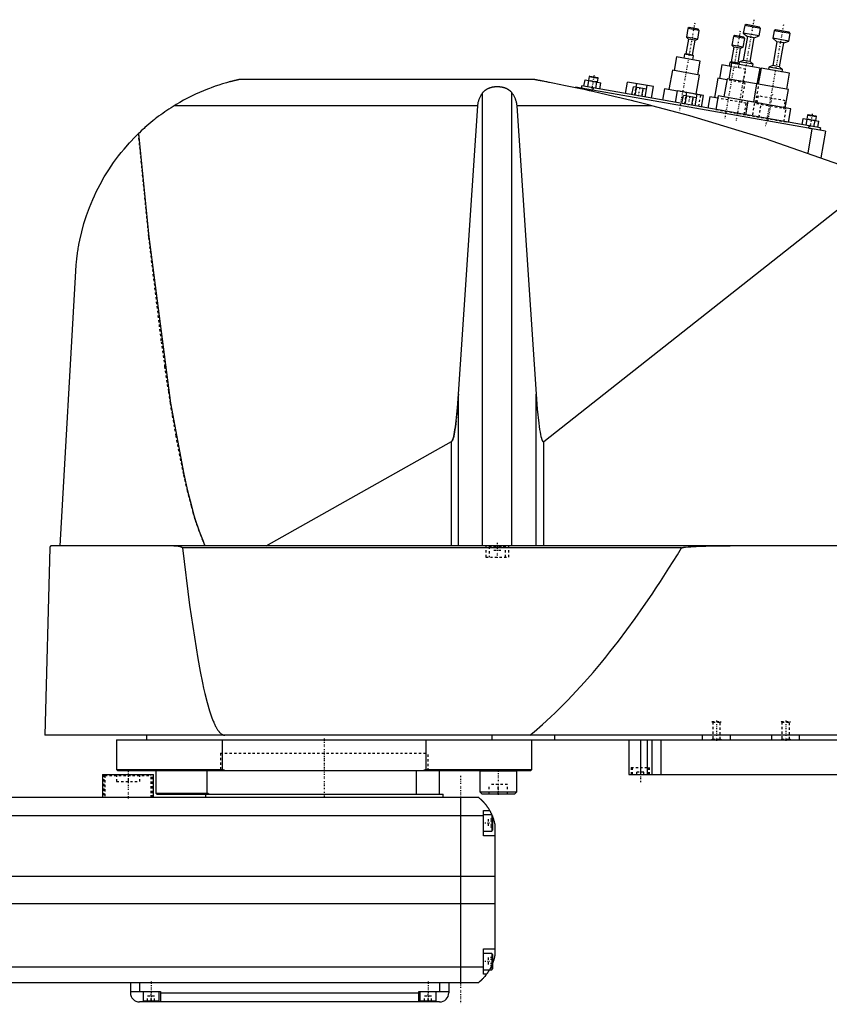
# Model space of a CAD drawing. Extents: x -186 to 906, y -1 to 900.
# Tile 2 of 3: x 318 to 669, y 371 to 797. Entities that reach past the tile are written whole.
import ezdxf

# ---------------------------------------------------------------- set-up
doc = ezdxf.new("R2010")
doc.units = 0
doc.linetypes.add('CENTER', pattern=[1.5, 0.45, -0.5, 0.05, -0.5])
doc.linetypes.add('DASHED', pattern=[2, 1, -1])
for name, color, linetype in [('AM_0', 7, 'CONTINUOUS'), ('AM_3', 7, 'DASHED'), ('AM_7', 7, 'CENTER')]:
    doc.layers.add(name, color=color, linetype=linetype)

msp = doc.modelspace()

# ---------------------------------------------------------------- linework, layer by layer
at = {"layer": 'AM_0', "color": 7, "linetype": 'CONTINUOUS'}
for p, q in [((607.62, 793.62), (606.94, 789.78)), ((608.2, 794.03), (607.62, 793.62)), ((612.54, 792.75), (607.62, 793.62)), ((612.13, 793.33), (608.2, 794.03)), ((612.54, 792.75), (612.13, 793.33)), ((632.21, 794.87), (631.63, 791.62)), ((632.79, 795.27), (632.21, 794.87)), ((639.1, 793.65), (632.21, 794.87)), ((638.69, 794.23), (632.79, 795.27)), ((638.53, 790.4), (639.1, 793.65)), ((639.1, 793.65), (638.69, 794.23)), ((607.82, 789.01), (606.69, 782.61)), ((606.94, 789.78), (607.82, 789.01)), ((611.86, 788.91), (606.94, 789.78)), ((610.77, 788.49), (607.82, 789.01)), ((610.77, 788.49), (611.86, 788.91)), ((611.86, 788.91), (612.54, 792.75)), ((627.31, 790.15), (626.64, 786.31)), ((627.89, 790.55), (627.31, 790.15)), ((632.24, 789.28), (627.31, 790.15)), ((631.83, 789.86), (627.89, 790.55)), ((631.56, 785.44), (632.24, 789.28)), ((633.39, 790.09), (631.57, 779.75)), ((631.63, 791.62), (633.39, 790.09)), ((638.53, 790.4), (631.63, 791.62)), ((632.24, 789.28), (631.83, 789.86)), ((636.35, 789.57), (633.39, 790.09)), ((634.53, 779.23), (636.35, 789.57)), ((636.35, 789.57), (638.53, 790.4)), ((645.01, 792.61), (644.44, 789.36)), ((644.44, 789.36), (646.2, 787.83)), ((651.33, 788.15), (644.44, 789.36)), ((645.59, 793.02), (645.01, 792.61)), ((651.9, 791.4), (645.01, 792.61)), ((651.5, 791.97), (645.59, 793.02)), ((651.33, 788.15), (651.9, 791.4)), ((651.9, 791.4), (651.5, 791.97)), ((609.65, 782.09), (610.77, 788.49)), ((627.52, 785.54), (626.39, 779.14)), ((626.64, 786.31), (627.52, 785.54)), ((631.56, 785.44), (626.64, 786.31)), ((630.47, 785.02), (627.52, 785.54)), ((629.34, 778.62), (630.47, 785.02)), ((630.47, 785.02), (631.56, 785.44)), ((646.2, 787.83), (644.37, 777.49)), ((649.15, 787.31), (646.2, 787.83)), ((647.33, 776.97), (649.15, 787.31)), ((649.15, 787.31), (651.33, 788.15)), ((602.65, 781.29), (601.61, 775.39)), ((612.99, 779.47), (602.65, 781.29)), ((606.15, 782.4), (605.85, 780.73)), ((606.69, 782.61), (606.15, 782.4)), ((610.09, 781.71), (606.15, 782.4)), ((609.65, 782.09), (606.69, 782.61)), ((610.09, 781.71), (609.65, 782.09)), ((609.79, 780.04), (610.09, 781.71)), ((611.95, 773.56), (612.99, 779.47)), ((622.35, 777.82), (621.3, 771.91)), ((626.28, 777.13), (622.35, 777.82)), ((626.55, 778.6), (625.33, 771.71)), ((625.84, 778.93), (625.55, 777.26)), ((626.39, 779.14), (625.84, 778.93)), ((629.78, 778.24), (625.84, 778.93)), ((629.34, 778.62), (626.39, 779.14)), ((638.86, 776.43), (626.55, 778.6)), ((629.78, 778.24), (629.34, 778.62)), ((629.94, 779.12), (629.75, 778.04)), ((629.75, 778.04), (629.78, 778.24)), ((631.57, 779.75), (629.94, 779.12)), ((635.85, 778.08), (629.94, 779.12)), ((634.53, 779.23), (631.57, 779.75)), ((635.85, 778.08), (634.53, 779.23)), ((635.66, 777), (635.85, 778.08)), ((637.64, 769.54), (638.86, 776.43)), ((639.35, 776.35), (638.13, 769.45)), ((651.66, 774.18), (639.35, 776.35)), ((642.74, 776.87), (642.55, 775.78)), ((644.37, 777.49), (642.74, 776.87)), ((648.65, 775.82), (642.74, 776.87)), ((647.33, 776.97), (644.37, 777.49)), ((648.65, 775.82), (647.33, 776.97)), ((564.85, 772.78), (564.54, 771.06)), ((565.14, 772.98), (564.85, 772.78)), ((564.85, 772.78), (568.79, 772.08)), ((565.14, 772.98), (568.58, 772.37)), ((568.48, 770.36), (568.79, 772.08)), ((568.79, 772.08), (568.58, 772.37)), ((600.87, 775.52), (599.39, 767.15)), ((612.69, 773.43), (600.87, 775.52)), ((611.23, 765.16), (612.69, 773.43)), ((620.57, 772.04), (619.09, 763.67)), ((624.5, 771.35), (620.57, 772.04)), ((624.59, 771.84), (623.2, 763.96)), ((637.4, 769.58), (624.59, 771.84)), ((648.46, 774.74), (648.65, 775.82)), ((650.44, 767.28), (651.66, 774.18)), ((540.94, 771.5), (413.33, 771.5)), ((558.96, 768.18), (558.91, 767.91)), ((667.29, 749.08), (558.96, 768.18)), ((561.6, 768.73), (561.42, 767.75)), ((665, 750.5), (561.6, 768.73)), ((562.56, 768.56), (563.05, 771.32)), ((563.05, 771.32), (569.87, 770.12)), ((564.27, 768.26), (564.75, 771.02)), ((566.52, 767.86), (566.35, 766.88)), ((567.68, 767.66), (568.17, 770.42)), ((569.39, 767.36), (569.87, 770.12)), ((580.6, 765.38), (581.49, 770.4)), ((592.71, 768.42), (581.49, 770.4)), ((583.37, 764.89), (583.98, 768.34)), ((589.67, 767.34), (583.98, 768.34)), ((584.79, 764.64), (585.4, 768.09)), ((585.14, 768.14), (585.42, 769.71)), ((587.64, 764.14), (588.24, 767.59)), ((589.06, 763.89), (589.95, 768.91)), ((591.83, 763.4), (592.71, 768.42)), ((637.39, 769.58), (636, 761.71)), ((651.18, 767.15), (637.39, 769.58)), ((518.66, 569.6), (518.66, 765.71)), ((531.34, 569.6), (531.34, 765.71)), ((564.87, 767.14), (564.78, 766.64)), ((589.06, 763.89), (589.67, 767.34)), ((597.42, 767.49), (596.56, 762.57)), ((603.13, 766.49), (597.42, 767.49)), ((602.27, 761.56), (603.15, 766.58)), ((614.38, 764.6), (603.15, 766.58)), ((605.04, 761.07), (605.65, 764.52)), ((611.33, 763.52), (605.65, 764.52)), ((606.46, 760.82), (607.07, 764.27)), ((606.81, 764.32), (607.08, 765.89)), ((609.3, 760.32), (609.91, 763.77)), ((610.72, 760.07), (611.33, 763.52)), ((610.73, 760.07), (611.61, 765.09)), ((613.49, 759.58), (614.38, 764.6)), ((617.12, 764.02), (616.25, 759.1)), ((620.57, 763.41), (617.12, 764.02)), ((620.74, 764.4), (619.7, 758.49)), ((633.54, 762.14), (620.74, 764.4)), ((649.79, 759.27), (651.18, 767.15)), ((516.57, 760.16), (385.05, 760.16)), ((508.17, 635.23), (516.57, 760.16)), ((592.03, 760.16), (533.43, 760.16)), ((533.43, 760.16), (541.83, 635.23)), ((633.54, 762.14), (632.5, 756.23)), ((652.25, 758.84), (633.54, 762.14)), ((651.21, 752.93), (652.25, 758.84)), ((659.39, 756.1), (659.08, 754.38)), ((659.68, 756.31), (659.39, 756.1)), ((659.39, 756.1), (663.33, 755.41)), ((659.68, 756.31), (663.12, 755.7)), ((663.02, 753.69), (663.33, 755.41)), ((663.33, 755.41), (663.12, 755.7)), ((657.1, 751.89), (657.59, 754.64)), ((657.59, 754.64), (664.41, 753.44)), ((658.81, 751.59), (659.3, 754.34)), ((660.08, 751.37), (659.9, 750.38)), ((662.22, 750.99), (662.71, 753.74)), ((663.93, 750.69), (664.41, 753.44)), ((665, 750.5), (664.83, 749.52)), ((661.38, 750.12), (659.53, 739.63)), ((667.29, 749.08), (665.26, 737.59)), ((545.22, 614.75), (689.33, 728.44)), ((335.65, 569.6), (342.34, 688.56)), ((508.17, 569.6), (508.17, 635.23)), ((541.83, 569.6), (541.83, 635.23)), ((424.82, 569.6), (505.15, 614.71)), ((505.15, 569.6), (505.15, 614.71)), ((545.22, 569.6), (545.22, 614.75)), ((331.05, 568.63), (328.96, 487.5)), ((902.45, 569.6), (332.05, 569.6)), ((604.88, 568.63), (388.61, 568.63)), ((905.5, 487.5), (328.96, 487.5)), ((373, 487.5), (373, 485.5)), ((522.83, 485.5), (522.83, 487.5)), ((550, 485.5), (550, 487.5)), ((614, 485.5), (614, 487.5)), ((626, 485.5), (626, 487.5)), ((644, 485.5), (644, 487.5)), ((656, 485.5), (656, 487.5)), ((360, 485.5), (360, 472.7)), ((360, 485.5), (900, 485.5)), ((405.98, 472.7), (405.98, 485.5)), ((494.02, 485.5), (494.02, 472.7)), ((540, 472.7), (540, 485.5)), ((582, 485.5), (582, 470.5)), ((587, 485.5), (587, 470.5)), ((590, 485.5), (590, 470.5)), ((592, 485.5), (592, 470.5)), ((595.84, 485.5), (595.84, 470.5)), ((354, 470.5), (354, 460.5)), ((354, 470.5), (376, 470.5)), ((360, 472.7), (360.5, 472.2)), ((360, 472.7), (405.98, 472.7)), ((360.5, 472.2), (539.5, 472.2)), ((376, 460.5), (376, 470.5)), ((377, 472.2), (377, 462.5)), ((399.28, 462.5), (399.28, 472.2)), ((407.01, 472.2), (405.98, 472.7)), ((490, 462), (490, 472.2)), ((494.02, 472.7), (492.99, 472.2)), ((494.02, 472.7), (540, 472.7)), ((500, 462), (500, 472.2)), ((517.55, 472.2), (517.45, 472.1)), ((517.45, 472.1), (517.45, 463)), ((517.45, 472.1), (533.45, 472.1)), ((533.45, 472.1), (533.35, 472.2)), ((533.45, 463), (533.45, 472.1)), ((539.5, 472.2), (540, 472.7)), ((582, 470.5), (890, 470.5)), ((377, 462.5), (377.5, 462)), ((377, 462.5), (399.28, 462.5)), ((377.5, 462), (501.5, 462)), ((398.5, 462), (398.5, 460.5)), ((400, 462), (399.28, 462.5)), ((501.5, 460.5), (501.5, 462)), ((517.45, 463), (518.25, 462.2)), ((517.45, 463), (533.45, 463)), ((518.25, 462.2), (532.65, 462.2)), ((532.65, 462.2), (533.45, 463)), ((517, 460.5), (-83, 460.5)), ((509, 460.5), (509, 380.5)), ((-85, 452.8), (519, 452.8)), ((519, 444), (519, 455)), ((519, 455), (521.65, 455)), ((522.6, 453), (519, 453)), ((523, 452.6), (522.6, 453)), ((522.6, 453), (522.6, 446)), ((523, 452.6), (523, 446.4)), ((524, 448.5), (524, 392.5)), ((519, 446), (522.6, 446)), ((524, 444), (519, 444)), ((522.6, 446), (523, 446.4)), ((-90, 426.46), (524, 426.46)), ((-90, 414.6), (524, 414.6)), ((519, 395), (524, 395)), ((519, 384), (519, 395)), ((522.6, 393), (519, 393)), ((523, 392.6), (522.6, 393)), ((522.6, 393), (522.6, 386)), ((523, 392.6), (523, 386.4)), ((-85, 387.22), (519, 387.22)), ((519, 386), (522.6, 386)), ((520.34, 384), (519, 384)), ((522.6, 386), (523, 386.4)), ((-83, 380.5), (517, 380.5)), ((366, 380.5), (366, 376)), ((370, 380.5), (370, 376.5)), ((500, 380.5), (500, 376.5)), ((504, 380.5), (504, 376)), ((366, 376.5), (379, 376.5)), ((371.5, 376.5), (371.5, 372.5)), ((378.5, 372.5), (378.5, 376.5)), ((379, 376.5), (379, 372)), ((379, 376), (491, 376)), ((491, 376.5), (504, 376.5)), ((491, 372), (491, 376.5)), ((491.5, 376.5), (491.5, 372.5)), ((498.5, 372.5), (498.5, 376.5)), ((500, 372), (370, 372)), ((371.5, 372.5), (378.5, 372.5)), ((375, 372), (375, 372.5)), ((491.5, 372.5), (498.5, 372.5)), ((495, 372), (495, 372.5))]:
    msp.add_line(p, q, dxfattribs=at)
for points in [[(413.33, 771.5, 0), (413.33, 771.5, 0), (413.33, 771.5, 0), (413.33, 771.5, 0), (413.33, 771.5, 0), (413.33, 771.5, 0), (413.32, 771.5, 0), (413.32, 771.5, 0), (413.31, 771.5, 0), (413.3, 771.49, 0), (413.3, 771.49, 0), (413.29, 771.49, 0), (413.29, 771.49, 0), (413.28, 771.49, 0), (413.27, 771.49, 0), (413.26, 771.48, 0), (413.24, 771.48, 0), (413.23, 771.48, 0), (413.22, 771.48, 0), (413.22, 771.48, 0), (413.2, 771.47, 0), (413.19, 771.47, 0), (413.18, 771.47, 0), (413.17, 771.47, 0), (413.15, 771.46, 0), (413.13, 771.46, 0), (413.13, 771.46, 0), (413.12, 771.45, 0), (413.1, 771.45, 0), (413.07, 771.44, 0), (413.05, 771.44, 0), (413.03, 771.44, 0), (413.01, 771.43, 0), (413, 771.43, 0), (412.99, 771.42, 0), (412.96, 771.42, 0), (412.94, 771.41, 0), (412.91, 771.41, 0), (412.89, 771.4, 0), (412.86, 771.4, 0), (412.84, 771.39, 0), (412.83, 771.39, 0), (412.8, 771.39, 0), (412.78, 771.38, 0), (412.67, 771.36, 0), (412.48, 771.31, 0), (412.28, 771.27, 0), (412.18, 771.24, 0), (412.07, 771.22, 0), (411.86, 771.17, 0), (411.65, 771.12, 0), (411.42, 771.07, 0), (411.19, 771.01, 0), (410.95, 770.96, 0), (410.83, 770.93, 0), (410.71, 770.9, 0), (410.46, 770.83, 0), (410.2, 770.77, 0), (410.07, 770.74, 0), (409.94, 770.7, 0), (409.68, 770.64, 0), (409.41, 770.57, 0), (409.28, 770.53, 0), (409.14, 770.5, 0), (408.87, 770.42, 0), (408.6, 770.35, 0), (407.62, 770.08, 0), (405.96, 769.59, 0), (404.36, 769.09, 0), (402.74, 768.54, 0), (401.07, 767.95, 0), (400.23, 767.63, 0), (399.37, 767.3, 0), (397.66, 766.61, 0), (395.93, 765.87, 0), (394.2, 765.08, 0), (392.47, 764.26, 0), (390.77, 763.4, 0), (389.92, 762.95, 0), (389.09, 762.5, 0), (387.44, 761.58, 0), (385.83, 760.64, 0), (385.05, 760.16, 0)], [(518.66, 765.71, 0), (518.7, 765.76, 0), (518.77, 765.86, 0), (518.85, 765.95, 0), (518.89, 766, 0), (518.93, 766.05, 0), (519.01, 766.14, 0), (519.09, 766.24, 0), (519.18, 766.33, 0), (519.27, 766.42, 0), (519.37, 766.51, 0), (519.41, 766.56, 0), (519.46, 766.6, 0), (519.56, 766.69, 0), (519.66, 766.77, 0), (519.76, 766.85, 0), (519.86, 766.93, 0), (519.97, 767.01, 0), (520.02, 767.05, 0), (520.07, 767.09, 0), (520.18, 767.16, 0), (520.29, 767.23, 0), (520.34, 767.26, 0), (520.4, 767.3, 0), (520.51, 767.36, 0), (520.61, 767.42, 0), (520.67, 767.45, 0), (520.72, 767.48, 0), (520.83, 767.54, 0), (520.95, 767.59, 0), (521.06, 767.65, 0), (521.18, 767.7, 0), (521.3, 767.75, 0), (521.36, 767.78, 0), (521.42, 767.8, 0), (521.54, 767.85, 0), (521.67, 767.9, 0), (521.79, 767.94, 0), (521.92, 767.99, 0), (522.05, 768.03, 0), (522.12, 768.05, 0), (522.19, 768.07, 0), (522.32, 768.1, 0), (522.45, 768.14, 0), (522.59, 768.17, 0), (522.72, 768.2, 0), (522.86, 768.23, 0), (522.93, 768.25, 0), (523, 768.26, 0), (523.14, 768.28, 0), (523.28, 768.31, 0), (523.41, 768.33, 0), (523.55, 768.35, 0), (523.69, 768.37, 0), (523.76, 768.37, 0), (523.83, 768.38, 0), (523.97, 768.4, 0), (524.11, 768.41, 0), (524.25, 768.42, 0), (524.39, 768.43, 0), (524.53, 768.43, 0), (524.59, 768.44, 0), (524.66, 768.44, 0), (524.8, 768.44, 0), (524.93, 768.44, 0), (525, 768.44, 0), (525.07, 768.44, 0), (525.2, 768.44, 0), (525.34, 768.44, 0), (525.41, 768.44, 0), (525.47, 768.43, 0), (525.61, 768.43, 0), (525.75, 768.42, 0), (525.89, 768.41, 0), (526.03, 768.4, 0), (526.17, 768.38, 0), (526.24, 768.37, 0), (526.31, 768.37, 0), (526.45, 768.35, 0), (526.59, 768.33, 0), (526.72, 768.31, 0), (526.86, 768.28, 0), (527, 768.26, 0), (527.07, 768.25, 0), (527.14, 768.23, 0), (527.28, 768.2, 0), (527.41, 768.17, 0), (527.55, 768.14, 0), (527.68, 768.1, 0), (527.81, 768.07, 0), (527.88, 768.05, 0), (527.95, 768.03, 0), (528.08, 767.99, 0), (528.21, 767.94, 0), (528.33, 767.9, 0), (528.46, 767.85, 0), (528.58, 767.8, 0), (528.64, 767.78, 0), (528.7, 767.75, 0), (528.82, 767.7, 0), (528.94, 767.65, 0), (529.05, 767.59, 0), (529.17, 767.54, 0), (529.28, 767.48, 0), (529.33, 767.45, 0), (529.39, 767.42, 0), (529.49, 767.36, 0), (529.6, 767.3, 0), (529.66, 767.26, 0), (529.71, 767.23, 0), (529.82, 767.16, 0), (529.93, 767.09, 0), (529.98, 767.05, 0), (530.03, 767.01, 0), (530.14, 766.93, 0), (530.24, 766.85, 0), (530.34, 766.77, 0), (530.44, 766.69, 0), (530.54, 766.6, 0), (530.59, 766.56, 0), (530.63, 766.51, 0), (530.73, 766.42, 0), (530.82, 766.33, 0), (530.91, 766.24, 0), (530.99, 766.14, 0), (531.07, 766.05, 0), (531.11, 766, 0), (531.15, 765.95, 0), (531.23, 765.86, 0), (531.3, 765.76, 0), (531.34, 765.71, 0)], [(592.03, 760.16, 0), (590.59, 760.53, 0), (587.67, 761.27, 0), (584.69, 762.01, 0), (583.19, 762.37, 0), (581.68, 762.74, 0), (578.64, 763.47, 0), (575.58, 764.19, 0), (572.52, 764.91, 0), (569.46, 765.6, 0), (566.41, 766.28, 0), (564.9, 766.62, 0), (563.39, 766.95, 0), (560.41, 767.59, 0), (557.47, 768.21, 0), (554.59, 768.81, 0), (551.78, 769.39, 0), (549.05, 769.93, 0), (547.64, 770.21, 0), (547.41, 770.26, 0), (546.93, 770.35, 0), (546.46, 770.44, 0), (546.22, 770.49, 0), (545.99, 770.53, 0), (545.52, 770.63, 0), (545.06, 770.71, 0), (544.6, 770.8, 0), (544.16, 770.89, 0), (543.73, 770.97, 0), (543.52, 771.01, 0), (543.31, 771.05, 0), (542.91, 771.13, 0), (542.53, 771.2, 0), (542.32, 771.24, 0), (542.26, 771.25, 0), (542.2, 771.26, 0), (542.17, 771.27, 0), (542.14, 771.27, 0), (542.08, 771.28, 0), (542.03, 771.29, 0), (541.97, 771.31, 0), (541.91, 771.32, 0), (541.86, 771.33, 0), (541.83, 771.33, 0), (541.8, 771.34, 0), (541.74, 771.35, 0), (541.69, 771.36, 0), (541.64, 771.37, 0), (541.58, 771.38, 0), (541.53, 771.39, 0), (541.51, 771.39, 0), (541.48, 771.4, 0), (541.44, 771.41, 0), (541.39, 771.41, 0), (541.37, 771.42, 0), (541.35, 771.42, 0), (541.3, 771.43, 0), (541.26, 771.44, 0), (541.24, 771.44, 0), (541.22, 771.45, 0), (541.19, 771.45, 0), (541.15, 771.46, 0), (541.12, 771.47, 0), (541.09, 771.47, 0), (541.06, 771.48, 0), (541.05, 771.48, 0), (541.04, 771.48, 0), (541.02, 771.48, 0), (541, 771.49, 0), (540.98, 771.49, 0), (540.96, 771.49, 0), (540.95, 771.5, 0), (540.95, 771.5, 0), (540.94, 771.5, 0), (540.94, 771.5, 0), (540.94, 771.5, 0), (540.94, 771.5, 0)], [(516.57, 760.16, 0), (516.58, 760.32, 0), (516.61, 760.65, 0), (516.66, 760.97, 0), (516.68, 761.13, 0), (516.71, 761.3, 0), (516.78, 761.62, 0), (516.85, 761.94, 0), (516.94, 762.26, 0), (517.03, 762.57, 0), (517.14, 762.89, 0), (517.2, 763.04, 0), (517.26, 763.2, 0), (517.39, 763.51, 0), (517.52, 763.81, 0), (517.67, 764.11, 0), (517.83, 764.41, 0), (518, 764.71, 0), (518.08, 764.86, 0), (518.17, 765, 0), (518.36, 765.29, 0), (518.56, 765.57, 0), (518.66, 765.71, 0)], [(531.34, 765.71, 0), (531.44, 765.57, 0), (531.64, 765.29, 0), (531.83, 765, 0), (531.92, 764.86, 0), (532, 764.71, 0), (532.17, 764.41, 0), (532.33, 764.11, 0), (532.48, 763.81, 0), (532.61, 763.51, 0), (532.74, 763.2, 0), (532.8, 763.04, 0), (532.86, 762.89, 0), (532.97, 762.57, 0), (533.06, 762.26, 0), (533.15, 761.94, 0), (533.22, 761.62, 0), (533.29, 761.3, 0), (533.32, 761.13, 0), (533.34, 760.97, 0), (533.39, 760.65, 0), (533.42, 760.32, 0), (533.43, 760.16, 0)], [(385.05, 760.16, 0), (384.58, 759.87, 0), (383.66, 759.29, 0), (382.74, 758.69, 0), (382.28, 758.39, 0), (381.83, 758.08, 0), (380.93, 757.47, 0), (380.03, 756.84, 0), (379.14, 756.2, 0), (378.26, 755.55, 0), (377.39, 754.89, 0), (376.96, 754.55, 0), (376.53, 754.21, 0), (375.67, 753.53, 0), (374.82, 752.84, 0), (373.98, 752.14, 0), (373.15, 751.42, 0), (372.33, 750.7, 0), (371.92, 750.33, 0), (371.52, 749.97, 0), (370.71, 749.22, 0), (369.92, 748.47, 0), (369.53, 748.09, 0)], [(689.33, 728.44, 0), (673.4, 734.59, 0), (641.19, 745.86, 0), (608.52, 755.74, 0), (592.03, 760.16, 0)], [(342.34, 688.56, 0), (342.36, 688.89, 0), (342.4, 689.54, 0), (342.45, 690.19, 0), (342.47, 690.52, 0), (342.5, 690.84, 0), (342.56, 691.49, 0), (342.62, 692.13, 0), (342.68, 692.78, 0), (342.75, 693.42, 0), (342.82, 694.06, 0), (342.86, 694.37, 0), (342.9, 694.69, 0), (342.98, 695.33, 0), (343.07, 695.96, 0), (343.16, 696.59, 0), (343.25, 697.21, 0), (343.35, 697.84, 0), (343.4, 698.15, 0), (343.45, 698.46, 0), (343.56, 699.09, 0), (343.67, 699.71, 0), (343.73, 700.01, 0), (344.09, 701.86, 0), (344.93, 705.5, 0), (345.91, 709.08, 0), (347.03, 712.6, 0), (348.3, 716.06, 0), (349.7, 719.46, 0), (350.45, 721.14, 0), (351.24, 722.81, 0), (352.91, 726.09, 0), (354.72, 729.3, 0), (356.67, 732.43, 0), (358.74, 735.49, 0), (360.93, 738.46, 0), (362.07, 739.91, 0), (363.25, 741.34, 0), (365.68, 744.12, 0), (368.22, 746.79, 0), (369.53, 748.09, 0)], [(369.53, 748.09, 0), (374, 703.31, 0), (383.41, 631.3, 0), (389.13, 600.55, 0), (390.78, 593.33, 0), (392.45, 586.82, 0), (393.28, 583.82, 0), (394.12, 581.01, 0), (395.8, 575.91, 0), (397.49, 571.52, 0), (398.33, 569.6, 0)], [(505.15, 614.71, 0), (505.16, 614.71, 0), (505.16, 614.71, 0), (505.17, 614.72, 0), (505.17, 614.72, 0), (505.17, 614.72, 0), (505.18, 614.72, 0), (505.18, 614.73, 0), (505.19, 614.73, 0), (505.19, 614.73, 0), (505.2, 614.74, 0), (505.2, 614.74, 0), (505.2, 614.74, 0), (505.21, 614.74, 0), (505.21, 614.75, 0), (505.23, 614.76, 0), (505.25, 614.78, 0), (505.26, 614.79, 0), (505.29, 614.82, 0), (505.32, 614.85, 0), (505.35, 614.89, 0), (505.38, 614.93, 0), (505.41, 614.98, 0), (505.43, 615, 0), (505.44, 615.02, 0), (505.47, 615.07, 0), (505.5, 615.13, 0), (505.53, 615.18, 0), (505.56, 615.24, 0), (505.59, 615.31, 0), (505.61, 615.34, 0), (505.62, 615.37, 0), (505.65, 615.44, 0), (505.68, 615.52, 0), (505.7, 615.56, 0), (505.71, 615.6, 0), (505.74, 615.68, 0), (505.77, 615.76, 0), (505.79, 615.8, 0), (505.8, 615.85, 0), (505.83, 615.94, 0), (505.86, 616.03, 0), (505.97, 616.38, 0), (506.15, 617.08, 0), (506.32, 617.9, 0), (506.5, 618.83, 0), (506.67, 619.88, 0), (506.76, 620.44, 0), (506.84, 621.04, 0), (507.01, 622.31, 0), (507.17, 623.69, 0), (507.73, 629.38, 0), (508.17, 635.23, 0)], [(541.83, 635.23, 0), (542.32, 628.77, 0), (542.95, 622.66, 0), (543.13, 621.22, 0), (543.32, 619.92, 0), (543.42, 619.32, 0), (543.52, 618.75, 0), (543.71, 617.73, 0), (543.91, 616.86, 0), (544.11, 616.13, 0), (544.22, 615.77, 0), (544.26, 615.67, 0), (544.29, 615.59, 0), (544.31, 615.54, 0), (544.32, 615.5, 0), (544.36, 615.42, 0), (544.39, 615.34, 0), (544.42, 615.27, 0), (544.46, 615.2, 0), (544.49, 615.14, 0), (544.51, 615.11, 0), (544.52, 615.08, 0), (544.56, 615.02, 0), (544.59, 614.97, 0), (544.61, 614.94, 0), (544.63, 614.92, 0), (544.66, 614.88, 0), (544.69, 614.84, 0), (544.71, 614.82, 0), (544.73, 614.8, 0), (544.76, 614.77, 0), (544.78, 614.75, 0), (544.79, 614.75, 0), (544.79, 614.74, 0), (544.79, 614.74, 0), (544.8, 614.74, 0), (544.8, 614.74, 0), (544.81, 614.73, 0), (544.81, 614.73, 0), (544.82, 614.72, 0), (544.83, 614.72, 0), (544.83, 614.72, 0), (544.83, 614.72, 0), (544.84, 614.71, 0), (544.84, 614.71, 0), (544.85, 614.71, 0), (544.85, 614.7, 0), (544.86, 614.7, 0), (544.86, 614.7, 0), (544.87, 614.7, 0), (544.87, 614.7, 0), (544.88, 614.69, 0), (544.88, 614.69, 0), (544.89, 614.69, 0), (544.89, 614.69, 0), (544.9, 614.69, 0), (544.9, 614.68, 0), (544.9, 614.68, 0), (544.91, 614.68, 0), (544.91, 614.68, 0), (544.92, 614.68, 0), (544.92, 614.68, 0), (544.93, 614.68, 0), (544.93, 614.68, 0), (544.93, 614.67, 0), (544.94, 614.67, 0), (544.94, 614.67, 0), (544.95, 614.67, 0), (544.96, 614.67, 0), (544.96, 614.67, 0), (544.96, 614.67, 0), (544.97, 614.67, 0), (544.97, 614.67, 0), (544.98, 614.67, 0), (544.98, 614.67, 0), (544.99, 614.67, 0), (544.99, 614.67, 0), (545, 614.67, 0), (545, 614.67, 0), (545.01, 614.67, 0), (545.01, 614.67, 0), (545.02, 614.67, 0), (545.02, 614.67, 0), (545.03, 614.67, 0), (545.03, 614.67, 0), (545.03, 614.67, 0), (545.04, 614.67, 0), (545.05, 614.67, 0), (545.05, 614.67, 0), (545.06, 614.67, 0), (545.06, 614.67, 0), (545.07, 614.67, 0), (545.07, 614.67, 0), (545.07, 614.68, 0), (545.08, 614.68, 0), (545.08, 614.68, 0), (545.09, 614.68, 0), (545.1, 614.68, 0), (545.1, 614.68, 0), (545.1, 614.68, 0), (545.11, 614.69, 0), (545.11, 614.69, 0), (545.12, 614.69, 0), (545.12, 614.69, 0), (545.12, 614.69, 0), (545.13, 614.7, 0), (545.13, 614.7, 0), (545.14, 614.7, 0), (545.14, 614.7, 0), (545.15, 614.71, 0), (545.15, 614.71, 0), (545.16, 614.71, 0), (545.16, 614.71, 0), (545.17, 614.72, 0), (545.17, 614.72, 0), (545.17, 614.72, 0), (545.18, 614.73, 0), (545.19, 614.73, 0), (545.19, 614.73, 0), (545.2, 614.74, 0), (545.2, 614.74, 0), (545.2, 614.74, 0), (545.21, 614.75, 0), (545.21, 614.75, 0), (545.22, 614.75, 0)], [(332.05, 569.6, 0), (332.02, 569.6, 0), (331.96, 569.6, 0), (331.89, 569.59, 0), (331.86, 569.58, 0), (331.83, 569.58, 0), (331.77, 569.56, 0), (331.71, 569.54, 0), (331.64, 569.51, 0), (331.58, 569.48, 0), (331.52, 569.45, 0), (331.49, 569.43, 0), (331.46, 569.41, 0), (331.4, 569.36, 0), (331.34, 569.31, 0), (331.29, 569.25, 0), (331.24, 569.18, 0), (331.21, 569.14, 0), (331.2, 569.13, 0), (331.19, 569.11, 0), (331.19, 569.1, 0), (331.18, 569.1, 0), (331.17, 569.08, 0), (331.17, 569.07, 0), (331.16, 569.06, 0), (331.16, 569.05, 0), (331.15, 569.03, 0), (331.14, 569.01, 0), (331.14, 569.01, 0), (331.13, 569, 0), (331.12, 568.98, 0), (331.12, 568.96, 0), (331.11, 568.94, 0), (331.1, 568.92, 0), (331.09, 568.89, 0), (331.09, 568.88, 0), (331.09, 568.87, 0), (331.08, 568.85, 0), (331.08, 568.82, 0), (331.07, 568.8, 0), (331.07, 568.78, 0), (331.07, 568.78, 0), (331.06, 568.77, 0), (331.06, 568.77, 0), (331.06, 568.77, 0), (331.06, 568.76, 0), (331.06, 568.76, 0), (331.06, 568.75, 0), (331.06, 568.75, 0), (331.06, 568.74, 0), (331.06, 568.74, 0), (331.06, 568.74, 0), (331.06, 568.73, 0), (331.06, 568.73, 0), (331.06, 568.72, 0), (331.06, 568.72, 0), (331.06, 568.71, 0), (331.06, 568.71, 0), (331.06, 568.71, 0), (331.06, 568.7, 0), (331.05, 568.7, 0), (331.05, 568.69, 0), (331.05, 568.69, 0), (331.05, 568.68, 0), (331.05, 568.68, 0), (331.05, 568.67, 0), (331.05, 568.67, 0), (331.05, 568.67, 0), (331.05, 568.66, 0), (331.05, 568.66, 0), (331.05, 568.65, 0), (331.05, 568.64, 0), (331.05, 568.64, 0), (331.05, 568.64, 0), (331.05, 568.63, 0), (331.05, 568.63, 0), (331.05, 568.63, 0)], [(384.85, 569.6, 0), (384.95, 569.6, 0), (385.17, 569.6, 0), (385.38, 569.59, 0), (385.5, 569.58, 0), (385.61, 569.58, 0), (385.83, 569.56, 0), (386.06, 569.54, 0), (386.29, 569.51, 0), (386.51, 569.48, 0), (386.74, 569.45, 0), (386.85, 569.43, 0), (386.97, 569.41, 0), (387.19, 569.36, 0), (387.41, 569.31, 0), (387.62, 569.26, 0), (387.83, 569.19, 0), (387.94, 569.15, 0), (387.98, 569.13, 0), (388.01, 569.12, 0), (388.03, 569.11, 0), (388.04, 569.11, 0), (388.08, 569.09, 0), (388.11, 569.08, 0), (388.13, 569.07, 0), (388.15, 569.06, 0), (388.18, 569.05, 0), (388.21, 569.03, 0), (388.23, 569.02, 0), (388.25, 569.01, 0), (388.28, 568.99, 0), (388.31, 568.97, 0), (388.35, 568.95, 0), (388.38, 568.93, 0), (388.41, 568.91, 0), (388.42, 568.9, 0), (388.44, 568.88, 0), (388.47, 568.86, 0), (388.49, 568.84, 0), (388.52, 568.81, 0), (388.53, 568.79, 0), (388.54, 568.79, 0), (388.54, 568.78, 0), (388.54, 568.78, 0), (388.54, 568.78, 0), (388.55, 568.77, 0), (388.55, 568.77, 0), (388.55, 568.76, 0), (388.56, 568.76, 0), (388.56, 568.75, 0), (388.56, 568.75, 0), (388.57, 568.75, 0), (388.57, 568.74, 0), (388.57, 568.74, 0), (388.57, 568.73, 0), (388.58, 568.73, 0), (388.58, 568.73, 0), (388.58, 568.72, 0), (388.58, 568.72, 0), (388.58, 568.71, 0), (388.59, 568.71, 0), (388.59, 568.7, 0), (388.59, 568.7, 0), (388.59, 568.69, 0), (388.6, 568.68, 0), (388.6, 568.68, 0), (388.6, 568.68, 0), (388.6, 568.67, 0), (388.6, 568.67, 0), (388.6, 568.66, 0), (388.6, 568.65, 0), (388.61, 568.65, 0), (388.61, 568.65, 0), (388.61, 568.64, 0), (388.61, 568.64, 0), (388.61, 568.63, 0), (388.61, 568.63, 0)], [(388.61, 568.63, 0), (391.63, 543.92, 0), (395.19, 520.7, 0), (396.21, 515.19, 0), (397.23, 510.17, 0), (397.74, 507.85, 0), (398.25, 505.66, 0), (399.28, 501.64, 0), (400.31, 498.12, 0), (401.33, 495.11, 0), (401.93, 493.58, 0), (402.11, 493.17, 0), (402.28, 492.78, 0), (402.36, 492.59, 0), (402.45, 492.41, 0), (402.62, 492.04, 0), (402.79, 491.69, 0), (402.96, 491.36, 0), (403.13, 491.04, 0), (403.31, 490.73, 0), (403.39, 490.58, 0), (403.48, 490.44, 0), (403.65, 490.16, 0), (403.82, 489.89, 0), (403.91, 489.76, 0), (403.99, 489.64, 0), (404.16, 489.4, 0), (404.34, 489.18, 0), (404.42, 489.07, 0), (404.51, 488.97, 0), (404.68, 488.77, 0), (404.85, 488.59, 0), (405.02, 488.42, 0), (405.2, 488.27, 0), (405.37, 488.13, 0), (405.45, 488.07, 0), (405.54, 488, 0), (405.71, 487.89, 0), (405.88, 487.8, 0), (406.05, 487.71, 0), (406.16, 487.67, 0), (406.18, 487.66, 0), (406.21, 487.65, 0), (406.23, 487.64, 0), (406.24, 487.64, 0), (406.27, 487.63, 0), (406.3, 487.62, 0), (406.33, 487.61, 0), (406.36, 487.6, 0), (406.38, 487.59, 0), (406.4, 487.59, 0), (406.41, 487.58, 0), (406.44, 487.57, 0), (406.47, 487.57, 0), (406.48, 487.56, 0), (406.5, 487.56, 0), (406.53, 487.55, 0), (406.56, 487.55, 0), (406.57, 487.54, 0), (406.58, 487.54, 0), (406.61, 487.54, 0), (406.64, 487.53, 0), (406.67, 487.53, 0), (406.7, 487.52, 0), (406.73, 487.52, 0), (406.74, 487.52, 0), (406.76, 487.51, 0), (406.79, 487.51, 0), (406.81, 487.51, 0), (406.84, 487.51, 0), (406.87, 487.5, 0), (406.9, 487.5, 0), (406.91, 487.5, 0), (406.93, 487.5, 0), (406.96, 487.5, 0), (406.99, 487.5, 0), (407, 487.5, 0)], [(539.11, 487.5, 0), (540.94, 489.03, 0), (544.59, 492.2, 0), (548.25, 495.54, 0), (550.07, 497.28, 0), (551.9, 499.05, 0), (555.56, 502.73, 0), (559.21, 506.57, 0), (562.86, 510.57, 0), (566.52, 514.75, 0), (570.17, 519.09, 0), (572, 521.32, 0), (573.83, 523.6, 0), (577.48, 528.27, 0), (581.13, 533.11, 0), (584.79, 538.12, 0), (588.44, 543.29, 0), (592.09, 548.63, 0), (593.92, 551.36, 0), (595.75, 554.13, 0), (599.4, 559.81, 0), (603.05, 565.65, 0), (604.88, 568.63, 0)], [(604.88, 568.63, 0), (604.88, 568.63, 0), (604.88, 568.63, 0), (604.88, 568.63, 0), (604.88, 568.63, 0), (604.88, 568.63, 0), (604.88, 568.63, 0), (604.88, 568.63, 0), (604.88, 568.63, 0), (604.89, 568.64, 0), (604.89, 568.64, 0), (604.89, 568.64, 0), (604.89, 568.65, 0), (604.9, 568.65, 0), (604.9, 568.65, 0), (604.9, 568.66, 0), (604.91, 568.66, 0), (604.91, 568.66, 0), (604.91, 568.66, 0), (604.92, 568.66, 0), (604.92, 568.67, 0), (604.93, 568.67, 0), (604.93, 568.67, 0), (604.94, 568.68, 0), (604.94, 568.68, 0), (604.94, 568.68, 0), (604.94, 568.68, 0), (604.95, 568.68, 0), (604.95, 568.69, 0), (604.97, 568.69, 0), (605, 568.71, 0), (605.03, 568.72, 0), (605.06, 568.73, 0), (605.09, 568.74, 0), (605.12, 568.75, 0), (605.13, 568.75, 0), (605.15, 568.76, 0), (605.18, 568.76, 0), (605.21, 568.77, 0), (605.31, 568.8, 0), (605.41, 568.82, 0), (605.5, 568.83, 0), (605.7, 568.87, 0), (605.89, 568.9, 0), (606.58, 568.98, 0), (607.7, 569.09, 0), (608.26, 569.13, 0), (608.82, 569.17, 0), (609.97, 569.24, 0), (611.14, 569.3, 0), (615.33, 569.45, 0), (622.51, 569.59, 0), (625.92, 569.6, 0)], [(517, 460.5, 0), (517, 460.5, 0), (517, 460.5, 0), (517, 460.5, 0), (517.01, 460.5, 0), (517.01, 460.49, 0), (517.01, 460.49, 0), (517.02, 460.49, 0), (517.02, 460.48, 0), (517.03, 460.47, 0), (517.04, 460.47, 0), (517.05, 460.46, 0), (517.05, 460.46, 0), (517.06, 460.45, 0), (517.08, 460.44, 0), (517.09, 460.42, 0), (517.11, 460.41, 0), (517.12, 460.4, 0), (517.13, 460.39, 0), (517.14, 460.38, 0), (517.16, 460.37, 0), (517.18, 460.35, 0), (517.19, 460.34, 0), (517.2, 460.33, 0), (517.23, 460.31, 0), (517.25, 460.29, 0), (517.27, 460.28, 0), (517.28, 460.27, 0), (517.3, 460.24, 0), (517.33, 460.22, 0), (517.36, 460.2, 0), (517.39, 460.17, 0), (517.42, 460.14, 0), (517.44, 460.13, 0), (517.46, 460.11, 0), (517.49, 460.08, 0), (517.52, 460.05, 0), (517.56, 460.02, 0), (517.6, 459.99, 0), (517.63, 459.96, 0), (517.65, 459.94, 0), (517.67, 459.92, 0), (517.71, 459.89, 0), (517.75, 459.85, 0), (517.79, 459.81, 0), (517.83, 459.77, 0), (517.88, 459.74, 0), (517.9, 459.72, 0), (517.92, 459.69, 0), (517.96, 459.65, 0), (518.01, 459.61, 0), (518.06, 459.57, 0), (518.1, 459.52, 0), (518.15, 459.48, 0), (518.17, 459.46, 0), (518.2, 459.43, 0), (518.25, 459.39, 0), (518.29, 459.34, 0), (518.34, 459.29, 0), (518.39, 459.24, 0), (518.44, 459.19, 0), (518.47, 459.17, 0), (518.49, 459.14, 0), (518.54, 459.09, 0), (518.6, 459.04, 0), (518.62, 459.01, 0), (518.65, 458.98, 0), (518.7, 458.93, 0), (518.75, 458.87, 0), (518.78, 458.85, 0), (518.81, 458.82, 0), (518.86, 458.76, 0), (518.91, 458.71, 0), (518.97, 458.65, 0), (519.02, 458.59, 0), (519.07, 458.53, 0), (519.1, 458.5, 0), (519.13, 458.47, 0), (519.18, 458.41, 0), (519.24, 458.35, 0), (519.29, 458.28, 0), (519.35, 458.22, 0), (519.41, 458.16, 0), (519.43, 458.12, 0), (519.46, 458.09, 0), (519.52, 458.02, 0), (519.58, 457.96, 0), (519.63, 457.89, 0), (519.69, 457.82, 0), (519.75, 457.75, 0), (519.78, 457.72, 0), (519.81, 457.68, 0), (519.86, 457.61, 0), (519.92, 457.54, 0), (519.98, 457.46, 0), (520.04, 457.39, 0), (520.1, 457.32, 0), (520.13, 457.28, 0), (520.15, 457.24, 0), (520.21, 457.16, 0), (520.27, 457.09, 0), (520.33, 457.01, 0), (520.39, 456.93, 0), (520.45, 456.85, 0), (520.48, 456.81, 0), (520.51, 456.77, 0), (520.56, 456.69, 0), (520.62, 456.61, 0), (520.65, 456.57, 0), (520.68, 456.52, 0), (520.74, 456.44, 0), (520.8, 456.36, 0), (520.83, 456.32, 0), (520.85, 456.27, 0), (520.91, 456.19, 0), (520.97, 456.1, 0), (521.02, 456.02, 0), (521.08, 455.93, 0), (521.14, 455.84, 0), (521.16, 455.8, 0), (521.19, 455.76, 0), (521.25, 455.67, 0), (521.3, 455.58, 0), (521.49, 455.27, 0), (521.65, 455, 0)], [(521.65, 455, 0), (521.65, 455, 0), (521.66, 454.98, 0), (521.67, 454.96, 0), (521.68, 454.94, 0), (521.7, 454.91, 0), (521.73, 454.86, 0), (521.77, 454.79, 0), (521.82, 454.7, 0), (521.87, 454.6, 0), (521.93, 454.49, 0), (521.96, 454.43, 0), (522, 454.36, 0), (522.07, 454.23, 0), (522.14, 454.08, 0), (522.22, 453.92, 0), (522.31, 453.76, 0), (522.39, 453.58, 0), (522.43, 453.49, 0), (522.47, 453.4, 0), (522.56, 453.21, 0), (522.65, 453.01, 0), (522.69, 452.91, 0)], [(523, 452.14, 0), (523.03, 452.05, 0), (523.1, 451.86, 0), (523.17, 451.67, 0), (523.21, 451.57, 0), (523.24, 451.48, 0), (523.31, 451.28, 0), (523.37, 451.08, 0), (523.43, 450.87, 0), (523.49, 450.67, 0), (523.55, 450.46, 0), (523.58, 450.36, 0), (523.61, 450.26, 0), (523.66, 450.05, 0), (523.72, 449.85, 0), (523.77, 449.64, 0), (523.81, 449.44, 0), (523.86, 449.23, 0), (523.88, 449.13, 0), (523.9, 449.03, 0), (523.94, 448.82, 0), (523.98, 448.61, 0), (524, 448.5, 0)], [(524, 392.5, 0), (523.98, 392.41, 0), (523.95, 392.22, 0), (523.91, 392.03, 0), (523.89, 391.93, 0), (523.87, 391.83, 0), (523.83, 391.63, 0), (523.78, 391.43, 0), (523.73, 391.22, 0), (523.68, 391.01, 0), (523.63, 390.8, 0), (523.6, 390.7, 0), (523.57, 390.59, 0), (523.51, 390.39, 0), (523.45, 390.18, 0), (523.38, 389.97, 0), (523.32, 389.76, 0), (523.25, 389.56, 0), (523.22, 389.46, 0), (523.18, 389.36, 0), (523.11, 389.16, 0), (523.04, 388.96, 0), (523, 388.86, 0)], [(520.34, 384, 0), (520.2, 383.81, 0), (519.92, 383.45, 0), (519.64, 383.11, 0), (519.5, 382.95, 0), (519.36, 382.79, 0), (519.1, 382.49, 0), (518.84, 382.22, 0), (518.59, 381.96, 0), (518.45, 381.81, 0), (518.41, 381.77, 0), (518.37, 381.73, 0), (518.35, 381.71, 0), (518.33, 381.69, 0), (518.29, 381.66, 0), (518.25, 381.62, 0), (518.21, 381.58, 0), (518.17, 381.55, 0), (518.14, 381.51, 0), (518.12, 381.49, 0), (518.1, 381.47, 0), (518.06, 381.44, 0), (518.03, 381.4, 0), (518.01, 381.39, 0), (517.99, 381.37, 0), (517.96, 381.34, 0), (517.92, 381.31, 0), (517.9, 381.29, 0), (517.89, 381.27, 0), (517.85, 381.24, 0), (517.82, 381.21, 0), (517.79, 381.18, 0), (517.75, 381.15, 0), (517.72, 381.12, 0), (517.71, 381.11, 0), (517.69, 381.09, 0), (517.66, 381.07, 0), (517.63, 381.04, 0), (517.6, 381.01, 0), (517.57, 380.99, 0), (517.54, 380.96, 0), (517.53, 380.95, 0), (517.52, 380.94, 0), (517.49, 380.91, 0), (517.46, 380.89, 0), (517.44, 380.87, 0), (517.41, 380.85, 0), (517.39, 380.83, 0), (517.38, 380.82, 0), (517.37, 380.81, 0), (517.34, 380.79, 0), (517.32, 380.77, 0), (517.3, 380.75, 0), (517.28, 380.73, 0), (517.26, 380.72, 0), (517.25, 380.71, 0), (517.24, 380.7, 0), (517.22, 380.69, 0), (517.2, 380.67, 0), (517.19, 380.66, 0), (517.17, 380.64, 0), (517.16, 380.63, 0), (517.15, 380.62, 0), (517.14, 380.62, 0), (517.13, 380.61, 0), (517.11, 380.59, 0), (517.11, 380.59, 0), (517.1, 380.58, 0), (517.09, 380.57, 0), (517.08, 380.57, 0), (517.07, 380.56, 0), (517.07, 380.56, 0), (517.06, 380.55, 0), (517.05, 380.54, 0), (517.04, 380.54, 0), (517.04, 380.53, 0), (517.03, 380.52, 0), (517.03, 380.52, 0), (517.02, 380.52, 0), (517.02, 380.51, 0), (517.01, 380.51, 0), (517, 380.5, 0), (517, 380.5, 0)], [(521.65, 386, 0), (521.59, 385.9, 0), (521.48, 385.71, 0), (521.37, 385.53, 0), (521.32, 385.45, 0), (521.27, 385.36, 0), (521.16, 385.2, 0), (521.06, 385.04, 0), (520.96, 384.89, 0), (520.87, 384.75, 0), (520.78, 384.62, 0), (520.74, 384.56, 0), (520.7, 384.5, 0), (520.62, 384.39, 0), (520.55, 384.29, 0), (520.49, 384.21, 0), (520.44, 384.14, 0), (520.4, 384.08, 0), (520.38, 384.06, 0), (520.37, 384.04, 0), (520.35, 384.02, 0), (520.34, 384, 0), (520.34, 384, 0)]]:
    msp.add_polyline3d(points, dxfattribs=at)
for centre, start, end in [((370, 376), 180, 270), ((500, 376), 270, 0)]:
    msp.add_arc(centre, 4, start, end, dxfattribs=at)
at = {"layer": 'AM_3', "color": 6, "linetype": 'DASHED'}
for p, q in [((632.69, 776), (626.28, 777.13)), ((629.49, 776.56), (629.75, 778.04)), ((631.65, 770.09), (632.69, 776)), ((568.17, 770.42), (564.54, 771.06)), ((584.53, 764.69), (585.14, 768.14)), ((585.3, 768.11), (584.69, 764.66)), ((587.74, 764.12), (588.35, 767.57)), ((632.38, 769.96), (624.5, 771.35)), ((630.91, 761.59), (632.38, 769.96)), ((636.99, 761.53), (638.38, 769.41)), ((638.38, 769.41), (637.4, 769.58)), ((613.18, 764.71), (603.13, 766.49)), ((606.2, 760.87), (606.81, 764.32)), ((606.96, 764.29), (606.35, 760.84)), ((609.41, 760.3), (610.02, 763.75)), ((611.21, 765.06), (611.23, 765.16)), ((612.31, 759.79), (613.18, 764.71)), ((632.88, 761.24), (620.57, 763.41)), ((638, 764.4), (637.4, 760.95)), ((649.82, 762.32), (638, 764.4)), ((632.01, 756.32), (632.88, 761.24)), ((639.45, 761.1), (633.54, 762.14)), ((636.41, 761.13), (635.46, 755.71)), ((650.2, 758.69), (636.41, 761.13)), ((638.41, 755.19), (639.45, 761.1)), ((649.21, 758.87), (649.82, 762.32)), ((619.7, 758.49), (651.21, 752.93)), ((649.24, 753.28), (650.2, 758.69)), ((662.71, 753.74), (659.08, 754.38)), ((520, 569.6), (520, 564.6)), ((521.9, 569.6), (521.5, 569.2)), ((521.5, 569.2), (521.5, 564.6)), ((521.5, 569.2), (528.5, 569.2)), ((523.5, 569.6), (523.5, 567.6)), ((523.5, 567.6), (526.5, 567.6)), ((525, 569.6), (525, 567.6)), ((526.5, 569.6), (526.5, 567.6)), ((528.5, 569.2), (528.1, 569.6)), ((528.5, 564.6), (528.5, 569.2)), ((530, 564.6), (530, 569.6)), ((520, 564.6), (530, 564.6)), ((618, 493.5), (618.38, 493.12)), ((618, 493.5), (622, 493.5)), ((618.38, 493.12), (618.38, 485.88)), ((618.38, 493.12), (621.62, 493.12)), ((621.62, 493.12), (622, 493.5)), ((621.62, 485.88), (621.62, 493.12)), ((648, 493.5), (648.38, 493.12)), ((648, 493.5), (652, 493.5)), ((648.38, 493.12), (648.38, 485.88)), ((648.38, 493.12), (651.62, 493.12)), ((651.62, 493.12), (652, 493.5)), ((651.62, 485.88), (651.62, 493.12)), ((618.38, 485.88), (618, 485.5)), ((618.38, 485.88), (621.62, 485.88)), ((622, 485.5), (621.62, 485.88)), ((648.38, 485.88), (648, 485.5)), ((648.38, 485.88), (651.62, 485.88)), ((652, 485.5), (651.62, 485.88)), ((405, 479.7), (405, 472.2)), ((405, 479.7), (495, 479.7)), ((405, 479.7), (405, 472.2)), ((405, 479.7), (495, 479.7)), ((495, 472.2), (495, 479.7)), ((495, 472.2), (495, 479.7)), ((583, 473.5), (583, 470.5)), ((583, 473.5), (591, 473.5)), ((583.5, 473.5), (583.5, 470.5)), ((590.5, 470.5), (590.5, 473.5)), ((591, 470.5), (591, 473.5)), ((354.5, 470.5), (354.5, 460.5)), ((355.4, 470.5), (355, 470.1)), ((355, 470.1), (355, 460.5)), ((355, 470.1), (375, 470.1)), ((360, 470.5), (360, 467.5)), ((365, 470.5), (365, 467.5)), ((370, 470.5), (370, 467.5)), ((375, 470.1), (374.6, 470.5)), ((375, 460.5), (375, 470.1)), ((375.5, 460.5), (375.5, 470.5)), ((517.45, 472.1), (517.61, 472.1)), ((588.5, 471.5), (585.5, 471.5)), ((585.5, 470.5), (585.5, 471.5)), ((588.5, 470.5), (588.5, 471.5)), ((360, 467.5), (370, 467.5)), ((521.45, 462.2), (521.45, 466.2)), ((529.45, 466.2), (521.45, 466.2)), ((525.45, 462.2), (525.45, 466.2)), ((529.45, 462.2), (529.45, 466.2)), ((517.45, 463), (517.61, 463)), ((523, 451.23), (521, 451.23)), ((521, 451.23), (521, 447.77)), ((523, 450.37), (521, 450.37)), ((523, 448.63), (521, 448.63)), ((523, 447.77), (521, 447.77)), ((523, 391.23), (521, 391.23)), ((521, 391.23), (521, 387.77)), ((523, 390.37), (521, 390.37)), ((523, 388.63), (521, 388.63)), ((523, 387.77), (521, 387.77)), ((375, 372.5), (375, 376.5)), ((495, 372.5), (495, 376.5)), ((373.5, 372.5), (373.5, 374.5)), ((376.5, 374.5), (373.5, 374.5)), ((376.5, 372.5), (376.5, 374.5)), ((493.5, 372.5), (493.5, 374.5)), ((496.5, 374.5), (493.5, 374.5)), ((496.5, 372.5), (496.5, 374.5))]:
    msp.add_line(p, q, dxfattribs=at)
for points in [[(398.33, 569.6, 0), (397.49, 571.52, 0), (395.8, 575.91, 0), (394.12, 581.01, 0), (393.28, 583.82, 0), (392.45, 586.82, 0), (390.78, 593.33, 0), (389.13, 600.55, 0), (387.48, 608.47, 0), (385.84, 617.08, 0), (384.22, 626.39, 0), (383.41, 631.3, 0), (382.61, 636.38, 0), (381.01, 647.05, 0), (379.42, 658.39, 0), (374, 703.31, 0), (369.53, 748.09, 0)], [(508.17, 635.23, 0), (507.73, 629.38, 0), (507.17, 623.69, 0), (507.01, 622.31, 0), (506.84, 621.04, 0), (506.76, 620.44, 0), (506.67, 619.88, 0), (506.5, 618.83, 0), (506.32, 617.9, 0), (506.15, 617.08, 0), (505.97, 616.38, 0), (505.79, 615.8, 0), (505.7, 615.56, 0), (505.68, 615.52, 0), (505.65, 615.44, 0), (505.62, 615.37, 0), (505.61, 615.34, 0), (505.59, 615.31, 0), (505.56, 615.24, 0), (505.53, 615.18, 0), (505.5, 615.13, 0), (505.47, 615.07, 0), (505.44, 615.02, 0), (505.43, 615, 0), (505.41, 614.98, 0), (505.38, 614.93, 0), (505.35, 614.89, 0), (505.32, 614.85, 0), (505.29, 614.82, 0), (505.26, 614.79, 0), (505.25, 614.78, 0), (505.23, 614.76, 0), (505.21, 614.75, 0), (505.21, 614.74, 0), (505.2, 614.74, 0), (505.2, 614.74, 0), (505.2, 614.74, 0), (505.19, 614.73, 0), (505.19, 614.73, 0), (505.18, 614.73, 0), (505.18, 614.72, 0), (505.17, 614.72, 0), (505.17, 614.72, 0), (505.17, 614.72, 0), (505.16, 614.71, 0), (505.16, 614.71, 0), (505.15, 614.71, 0)], [(522.69, 452.91, 0), (522.74, 452.79, 0), (522.84, 452.54, 0), (522.95, 452.28, 0), (523, 452.14, 0)], [(523, 388.86, 0), (522.93, 388.67, 0), (522.78, 388.31, 0), (522.63, 387.95, 0), (522.55, 387.77, 0)], [(522.55, 387.77, 0), (522.52, 387.71, 0), (522.48, 387.61, 0), (522.43, 387.5, 0), (522.4, 387.45, 0), (522.38, 387.39, 0), (522.33, 387.29, 0), (522.28, 387.19, 0), (522.23, 387.08, 0), (522.18, 386.98, 0), (522.13, 386.88, 0), (522.1, 386.83, 0), (522.07, 386.78, 0), (522.02, 386.68, 0), (521.97, 386.59, 0), (521.92, 386.49, 0), (521.87, 386.4, 0), (521.82, 386.31, 0), (521.8, 386.26, 0), (521.77, 386.22, 0), (521.72, 386.13, 0), (521.67, 386.04, 0), (521.65, 386, 0)]]:
    msp.add_polyline3d(points, dxfattribs=at)
at = {"layer": 'AM_7', "color": 4, "linetype": 'CENTER'}
for p, q in [((636.21, 797.4), (628.41, 753.19)), ((610.56, 795.91), (603.89, 758.08)), ((649.01, 795.14), (641.22, 750.94)), ((630.26, 792.44), (623.58, 754.6)), ((566.96, 773.27), (565.81, 766.72)), ((586.18, 764.22), (586.85, 768.01)), ((607.85, 760.4), (608.52, 764.19)), ((644.2, 764.99), (642.04, 752.74)), ((661.51, 756.59), (660.35, 750.04)), ((525, 570.9), (525, 564.3)), ((620, 493.9), (620, 485.1)), ((650, 493.9), (650, 485.1)), ((450, 486.17), (450, 471.54)), ((450, 480.07), (450, 459.92)), ((587, 473.8), (587, 467.2)), ((365, 472.05), (365, 459.95)), ((509, 470), (509, 371)), ((525.45, 472.7), (525.45, 461.7)), ((523.2, 449.5), (518.8, 449.5)), ((523.2, 389.5), (518.8, 389.5)), ((375, 380.9), (375, 372.1)), ((495, 380.9), (495, 372.1))]:
    msp.add_line(p, q, dxfattribs=at)

doc.saveas('drawing.dxf')
